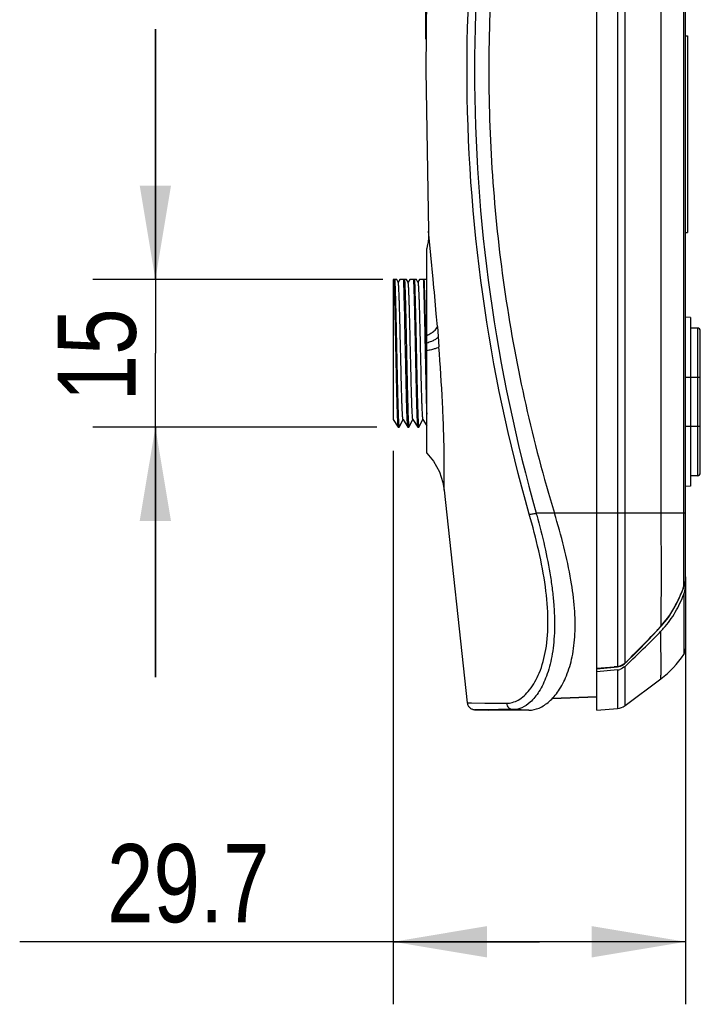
# Model space of a CAD drawing. Header units: inches. Extents: x 0 to 17, y 0 to 11.
# Tile 12 of 23: x 6 to 7.4, y 5.6 to 7.6. Entities that reach past the tile are written whole.
import ezdxf

# ---------------------------------------------------------------- set-up
doc = ezdxf.new("R2010")
doc.units = ezdxf.units.IN
doc.header["$LTSCALE"] = 0.935
doc.header["$MEASUREMENT"] = 0
doc.layers.get('0').update_dxf_attribs({"linetype": 'CONTINUOUS'})
doc.layers.add('1', color=7, linetype='CONTINUOUS')
doc.styles.get("Standard").update_dxf_attribs({"font": 'txt', "width": 0.8})
doc.dimstyles.new('DIMSTYLE_1', dxfattribs={"dimtxt": 0.15625, "dimasz": 0.1875, "dimexe": 0.125, "dimexo": 0.0625, "dimgap": 0.039062, "dimtad": 0, "dimtih": 1, "dimtoh": 1, "dimdec": 1, "dimlfac": 2, "dimzin": 4, "dimdsep": 46, "dimtxsty": 'Standard', "dimblk": '_FILLED', "dimblk1": '_FILLED', "dimblk2": '_FILLED', "dimcen": 0.09, "dimazin": 1, "dimtfac": 1, "dimtofl": 0, "dimtmove": 0, "dimatfit": 3, "dimldrblk": '_FILLED', "dimfxl": 1, "dimtolj": 1, "dimtzin": 4, "dimarcsym": 0})
doc.dimstyles.new('DIMSTYLE_2', dxfattribs={"dimtxt": 0.15625, "dimasz": 0.1875, "dimexe": 0.125, "dimexo": 0.0625, "dimgap": 0.039062, "dimtad": 0, "dimtih": 1, "dimtoh": 1, "dimlfac": 2, "dimzin": 4, "dimdsep": 46, "dimtxsty": 'Standard', "dimblk": '_FILLED', "dimblk1": '_FILLED', "dimblk2": '_FILLED', "dimcen": 0.09, "dimazin": 1, "dimtfac": 1, "dimtofl": 0, "dimtmove": 0, "dimatfit": 3, "dimldrblk": '_FILLED', "dimfxl": 1, "dimtolj": 1, "dimtzin": 4, "dimarcsym": 0})

# ---------------------------------------------------------------- blocks, each defined once
blk = doc.blocks.new('_FILLED')
at = {"color": 0, "linetype": 'ByBlock'}
blk.add_solid([(0, 0), (-1, 0.167), (-1, -0.167)], dxfattribs=at)
blk = doc.blocks.new('*D3')
at = {"color": 7, "linetype": 'Continuous', "transparency": 16777216}
for p, q in [((6.7614, 6.7005), (6.7614, 5.5937)), ((7.3461, 6.386), (7.3461, 5.5937)), ((7.0537, 5.7187), (6.0141, 5.7187)), ((6.7614, 5.7187), (7.0537, 5.7187)), ((7.3461, 5.7187), (7.0537, 5.7187))]:
    blk.add_line(p, q, dxfattribs=at)
at = {"color": 7, "linetype": 'Continuous', "transparency": 16777216, "xscale": 0.1875, "yscale": 0.1875, "zscale": 0.1875, "rotation": 180}
blk.add_blockref('_FILLED', (6.7614, 5.7187), dxfattribs=at)
at = {"color": 7, "linetype": 'Continuous', "transparency": 16777216, "xscale": 0.1875, "yscale": 0.1875, "zscale": 0.1875}
blk.add_blockref('_FILLED', (7.3461, 5.7187), dxfattribs=at)
at = {"color": 7, "linetype": 'Continuous', "transparency": 16777216, "insert": (6.5141, 5.914), "char_height": 0.15625, "width": 0.5, "attachment_point": 3, "line_spacing_factor": 0.9}
blk.add_mtext('29.7', dxfattribs=at)
blk = doc.blocks.new('*D5')
at = {"color": 7, "linetype": 'Continuous', "transparency": 16777216}
for p, q in [((6.8268, 7.5234), (6.8268, 9.5014)), ((7.3461, 8.4096), (7.3461, 9.5014)), ((7.0865, 9.3764), (6.0173, 9.3764)), ((6.8268, 9.3764), (7.0865, 9.3764)), ((7.3461, 9.3764), (7.0865, 9.3764))]:
    blk.add_line(p, q, dxfattribs=at)
at = {"color": 7, "linetype": 'Continuous', "transparency": 16777216, "xscale": 0.1875, "yscale": 0.1875, "zscale": 0.1875}
for p, rotation in [((6.8268, 9.3764), 180.0000000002), ((7.3461, 9.3764), 2e-10)]:
    blk.add_blockref('_FILLED', p, dxfattribs=dict(at, rotation=rotation))
at = {"color": 7, "linetype": 'Continuous', "transparency": 16777216, "insert": (6.5173, 9.5717), "char_height": 0.15625, "width": 0.5, "attachment_point": 3, "line_spacing_factor": 0.9}
blk.add_mtext('26.4', dxfattribs=at)
blk = doc.blocks.new('*D9')
at = {"color": 7, "linetype": 'Continuous', "transparency": 16777216}
for p, q in [((6.2855, 7.043), (6.2855, 7.543)), ((6.2855, 7.543), (6.2855, 6.8953)), ((6.7404, 7.043), (6.1605, 7.043)), ((6.2855, 6.2477), (6.2855, 6.8953)), ((6.7283, 6.7477), (6.1605, 6.7477)), ((6.2855, 6.7477), (6.2855, 6.2477))]:
    blk.add_line(p, q, dxfattribs=at)
at = {"color": 7, "linetype": 'Continuous', "transparency": 16777216, "xscale": 0.1875, "yscale": 0.1875, "zscale": 0.1875}
for p, rotation in [((6.2855, 7.043), 270), ((6.2855, 6.7477), 90)]:
    blk.add_blockref('_FILLED', p, dxfattribs=dict(at, rotation=rotation))
at = {"color": 7, "linetype": 'Continuous', "transparency": 16777216, "insert": (6.0901, 6.8922), "char_height": 0.15625, "width": 0.25, "attachment_point": 2, "rotation": 90, "line_spacing_factor": 0.9}
blk.add_mtext('15', dxfattribs=at)

msp = doc.modelspace()

# ---------------------------------------------------------------- linework, layer by layer
at = {"color": 7, "linetype": 'Continuous'}
for p, q in [((7.34611, 7.53017), (7.35005, 7.53017)), ((7.35005, 7.53017), (7.35005, 7.13646)), ((6.83216, 7.13912), (6.83216, 7.13912)), ((6.8413, 7.04355), (6.83216, 7.13912)), ((7.34611, 7.13646), (7.35005, 7.13646)), ((6.82831, 6.69553), (6.82831, 7.10496)), ((6.76138, 7.04295), (6.76138, 6.76288)), ((6.76842, 7.04296), (6.76139, 7.04296)), ((6.77137, 7.03735), (6.76842, 7.04296)), ((6.77466, 7.04296), (6.77125, 7.03758)), ((6.78808, 7.04296), (6.77466, 7.04296)), ((6.79105, 7.03733), (6.7881, 7.04296)), ((6.79433, 7.04296), (6.79092, 7.03758)), ((6.80778, 7.04296), (6.79433, 7.04296)), ((6.81073, 7.03735), (6.80778, 7.04296)), ((6.814, 7.04296), (6.8106, 7.03759)), ((6.82743, 7.04296), (6.81402, 7.04296)), ((6.82831, 7.04133), (6.82746, 7.04296)), ((6.82659, 6.92835), (6.82653, 6.93101)), ((6.8496, 6.94878), (6.85121, 6.92865)), ((6.82716, 6.90025), (6.82659, 6.92835)), ((6.85121, 6.92865), (6.85278, 6.90835)), ((6.82831, 6.84541), (6.82716, 6.90025)), ((6.76138, 6.76294), (6.77099, 6.74777)), ((6.77315, 6.7478), (6.78108, 6.76289)), ((6.78096, 6.76308), (6.79066, 6.74776)), ((6.79285, 6.74781), (6.80078, 6.76292)), ((6.80065, 6.76312), (6.81037, 6.74776)), ((6.8125, 6.7478), (6.82045, 6.76293)), ((6.82032, 6.76313), (6.82831, 6.75051)), ((6.77099, 6.74777), (6.7711, 6.74768)), ((6.7711, 6.74768), (6.77304, 6.74768)), ((6.77281, 6.7481), (6.77303, 6.74768)), ((6.77303, 6.74768), (6.77315, 6.7478)), ((6.79076, 6.74768), (6.79066, 6.74776)), ((6.79076, 6.74768), (6.79272, 6.74768)), ((6.79248, 6.7481), (6.79272, 6.74768)), ((6.79272, 6.74768), (6.79285, 6.74781)), ((6.81037, 6.74776), (6.81047, 6.74768)), ((6.81047, 6.74768), (6.81239, 6.74768)), ((6.81216, 6.7481), (6.81239, 6.74768)), ((6.8125, 6.7478), (6.81239, 6.74768)), ((6.86314, 6.62167), (6.90946, 6.19636)), ((7.08379, 6.57546), (7.04762, 6.57547)), ((7.16895, 6.57541), (7.08379, 6.57544)), ((7.07937, 6.20515), (7.16895, 6.20828)), ((7.16895, 6.20828), (7.07937, 6.20515)), ((6.90947, 6.19636), (6.98772, 6.19553)), ((6.94907, 6.18272), (6.92453, 6.18267)), ((6.93422, 6.1827), (6.92453, 6.18267)), ((6.92453, 6.18267), (6.95129, 6.18173)), ((6.9513, 6.18274), (6.93422, 6.1827)), ((7.00188, 6.18282), (6.94907, 6.18272)), ((7.03288, 6.18173), (6.9513, 6.18173)), ((7.03288, 6.18173), (7.00187, 6.18282))]:
    msp.add_line(p, q, dxfattribs=at)
for points in [[(6.82798, 7.61087), (6.82682, 7.46117), (6.83216, 7.13912)], [(6.83216, 7.13912), (6.83222, 7.13424), (6.8319, 7.12635), (6.83098, 7.11799), (6.82938, 7.10929), (6.82831, 7.1049)], [(6.82831, 6.69566), (6.84198, 6.67954), (6.85378, 6.65859), (6.86073, 6.63723), (6.86315, 6.62166)], [(6.90947, 6.19636), (6.91813, 6.19626), (6.94428, 6.19598), (6.98772, 6.19553)], [(6.90947, 6.19636), (6.90967, 6.19518), (6.91012, 6.19357), (6.91071, 6.19206), (6.91141, 6.19066), (6.91221, 6.18938), (6.9131, 6.18821), (6.91407, 6.18715), (6.91511, 6.18622), (6.9162, 6.18542), (6.91733, 6.18473), (6.91847, 6.18416), (6.9196, 6.18368), (6.92072, 6.18331), (6.9218, 6.18303), (6.92282, 6.18284), (6.92375, 6.18272), (6.92454, 6.18267)], [(7.00187, 6.18282), (6.97175, 6.18278), (6.9513, 6.18274)], [(7.03288, 6.18173), (6.98797, 6.18176), (6.96054, 6.18175), (6.9513, 6.18173)]]:
    msp.add_lwpolyline(points, dxfattribs=at)
msp.add_arc((5.49909, 6.14973), 1.606, 15.22544, 15.3728, dxfattribs=at)
for points, knots in [([(7.03343, 6.57367), (6.95108, 6.86125), (6.86686, 7.46233), (6.95124, 8.06338), (7.03363, 8.35085)], [0, 0, 0, 0, 0.5000772, 1, 1, 1, 1]), ([(7.04721, 8.347), (6.96567, 8.0603), (6.88188, 7.46125), (6.9659, 6.86222), (7.04759, 6.57547)], [0, 0, 0, 0, 0.4999226, 1, 1, 1, 1]), ([(7.08335, 8.347), (7.03962, 8.2039), (6.97428, 7.91045), (6.94166, 7.46125), (6.96902, 7.0866), (7.02363, 6.79202), (7.06186, 6.64705), (7.08379, 6.57546)], [0, 0, 0, 0, 0.2499497, 0.4999119, 0.7498742, 0.8749378, 1, 1, 1, 1]), ([(6.76239, 7.04296), (6.7626, 7.03919), (6.76296, 7.03037), (6.76351, 7.01535), (6.76405, 6.99695), (6.76454, 6.9757), (6.76506, 6.95224), (6.76564, 6.92725), (6.76615, 6.90146), (6.76664, 6.87564), (6.76721, 6.85054), (6.76776, 6.82691), (6.76824, 6.80543), (6.76869, 6.78917), (6.76909, 6.7777), (6.76937, 6.77042), (6.76963, 6.76409), (6.76988, 6.75876), (6.7701, 6.75497), (6.77028, 6.75246), (6.77041, 6.75099), (6.77055, 6.74979), (6.77068, 6.74887), (6.77082, 6.74822), (6.77092, 6.74788), (6.77099, 6.74777)], [0, 0, 0, 0, 0.0383161, 0.0897021, 0.1526483, 0.2253073, 0.3055476, 0.3910117, 0.4791887, 0.5674881, 0.6533159, 0.7341506, 0.807617, 0.871559, 0.8993603, 0.9241018, 0.9456014, 0.9637016, 0.9782713, 0.9841994, 0.9892099, 0.9932957, 0.9964525, 0.9986814, 1, 1, 1, 1]), ([(6.76432, 7.04296), (6.76454, 7.03926), (6.76494, 7.0306), (6.76543, 7.01586), (6.76594, 6.99783), (6.76648, 6.97701), (6.76698, 6.95399), (6.7675, 6.92945), (6.76805, 6.90406), (6.76855, 6.87857), (6.76907, 6.8537), (6.76961, 6.83016), (6.77011, 6.80862), (6.77063, 6.78969), (6.7711, 6.77581), (6.77146, 6.76641), (6.77171, 6.76077), (6.77197, 6.75612), (6.77222, 6.7525), (6.77248, 6.74994), (6.77268, 6.74858), (6.77281, 6.7481)], [0, 0, 0, 0, 0.0377204, 0.0881664, 0.1499059, 0.2211788, 0.2999508, 0.3839746, 0.4708515, 0.5581013, 0.6432337, 0.7238194, 0.7975575, 0.8623446, 0.9163336, 0.938784, 0.9579849, 0.9738015, 0.9861244, 0.994872, 1, 1, 1, 1]), ([(6.78096, 6.76308), (6.78088, 6.7632), (6.78078, 6.76357), (6.78064, 6.76428), (6.7805, 6.7653), (6.78035, 6.76663), (6.7802, 6.76826), (6.77999, 6.77102), (6.77973, 6.7752), (6.77943, 6.78107), (6.77914, 6.78804), (6.77884, 6.79604), (6.77855, 6.805), (6.77826, 6.81482), (6.77785, 6.82939), (6.77732, 6.84905), (6.77675, 6.87387), (6.77618, 6.89965), (6.77555, 6.92546), (6.77499, 6.95034), (6.7745, 6.97008), (6.77407, 6.98474), (6.77376, 6.99464), (6.77347, 7.00367), (6.77319, 7.01175), (6.7729, 7.01881), (6.7726, 7.02479), (6.77234, 7.02908), (6.77212, 7.03193), (6.77197, 7.03361), (6.77182, 7.03499), (6.77168, 7.03606), (6.77155, 7.03681), (6.77144, 7.03721), (6.77137, 7.03735)], [0, 0, 0, 0, 0.0015265, 0.0041643, 0.0079222, 0.0127904, 0.0187554, 0.025803, 0.0430871, 0.0645249, 0.0899929, 0.1192773, 0.1520441, 0.1879566, 0.2266881, 0.311287, 0.4028598, 0.4979522, 0.5931301, 0.6848778, 0.7699058, 0.8089368, 0.8451451, 0.8781539, 0.9076746, 0.9334773, 0.9553535, 0.9731162, 0.9803961, 0.9865766, 0.9916323, 0.9955489, 0.9983306, 1, 1, 1, 1]), ([(6.79066, 6.74776), (6.79059, 6.74786), (6.7905, 6.7482), (6.79038, 6.74882), (6.79026, 6.74973), (6.79014, 6.75092), (6.79001, 6.75237), (6.78982, 6.75486), (6.78958, 6.75864), (6.7893, 6.76394), (6.78902, 6.77025), (6.78876, 6.77752), (6.78851, 6.7857), (6.78826, 6.79472), (6.78789, 6.80823), (6.78741, 6.8267), (6.78687, 6.85034), (6.78638, 6.87545), (6.78584, 6.90129), (6.78527, 6.9271), (6.78477, 6.95212), (6.78427, 6.97562), (6.7837, 6.99689), (6.78317, 7.01531), (6.7827, 7.03036), (6.7823, 7.03919), (6.78207, 7.04296)], [0, 0, 0, 0, 0.0012513, 0.0034175, 0.0065168, 0.0105501, 0.0155127, 0.0213968, 0.0358873, 0.0539177, 0.0753555, 0.1000429, 0.1277996, 0.1584225, 0.191686, 0.265137, 0.3459886, 0.431864, 0.5202327, 0.6084999, 0.6940637, 0.7744046, 0.847161, 0.9101902, 0.9616378, 1, 1, 1, 1]), ([(6.78401, 7.04296), (6.78422, 7.03926), (6.7846, 7.0306), (6.78513, 7.01586), (6.78564, 6.99783), (6.78614, 6.97701), (6.78668, 6.954), (6.7872, 6.92945), (6.78771, 6.90407), (6.78825, 6.87858), (6.78877, 6.85371), (6.78927, 6.83017), (6.78981, 6.80863), (6.79032, 6.7897), (6.79076, 6.77582), (6.79114, 6.76642), (6.79141, 6.76077), (6.79167, 6.75612), (6.79192, 6.7525), (6.79213, 6.75014), (6.79233, 6.74879), (6.79242, 6.7483), (6.79248, 6.7481)], [0, 0, 0, 0, 0.0377164, 0.0881619, 0.1498986, 0.2211675, 0.299936, 0.3839563, 0.4708302, 0.5580778, 0.6432088, 0.723794, 0.7975337, 0.8623231, 0.916315, 0.938769, 0.9579746, 0.9737951, 0.9861194, 0.9948669, 0.9978849, 1, 1, 1, 1]), ([(6.80065, 6.76312), (6.80058, 6.76324), (6.80047, 6.76361), (6.80032, 6.76431), (6.80018, 6.76532), (6.80003, 6.76663), (6.79988, 6.76825), (6.79966, 6.77102), (6.79941, 6.77522), (6.79912, 6.78111), (6.79883, 6.7881), (6.79854, 6.7961), (6.79824, 6.80504), (6.79793, 6.81486), (6.79751, 6.82943), (6.79703, 6.8491), (6.79645, 6.87392), (6.79582, 6.89969), (6.79527, 6.92549), (6.79468, 6.95037), (6.79415, 6.97011), (6.79375, 6.98476), (6.79347, 6.99464), (6.79318, 7.00367), (6.79287, 7.01176), (6.79256, 7.01883), (6.79226, 7.02481), (6.79202, 7.02909), (6.79182, 7.03192), (6.79167, 7.0336), (6.79153, 7.03496), (6.79138, 7.03603), (6.79124, 7.03679), (6.79113, 7.03719), (6.79105, 7.03733)], [0, 0, 0, 0, 0.0015299, 0.0041405, 0.0078537, 0.0126742, 0.0186022, 0.025637, 0.0430002, 0.064592, 0.0901428, 0.1193905, 0.1520798, 0.187953, 0.2267252, 0.3114408, 0.4029741, 0.4980552, 0.5932102, 0.6849833, 0.7700379, 0.8090116, 0.845147, 0.8781413, 0.9077143, 0.9335977, 0.955514, 0.9732055, 0.9804216, 0.9865402, 0.9915559, 0.9954672, 0.9982767, 1, 1, 1, 1]), ([(6.80173, 7.04296), (6.80194, 7.03919), (6.80236, 7.03036), (6.8029, 7.01532), (6.8034, 6.9969), (6.8039, 6.97563), (6.80448, 6.95215), (6.805, 6.92713), (6.80549, 6.90133), (6.80604, 6.87549), (6.8066, 6.85038), (6.8071, 6.82674), (6.80753, 6.80828), (6.80793, 6.79476), (6.80821, 6.78574), (6.80848, 6.77756), (6.80874, 6.77029), (6.80899, 6.76397), (6.80923, 6.75866), (6.80947, 6.75488), (6.80967, 6.75239), (6.80981, 6.75093), (6.80995, 6.74974), (6.81008, 6.74883), (6.81021, 6.7482), (6.81031, 6.74787), (6.81037, 6.74776)], [0, 0, 0, 0, 0.0383527, 0.0897892, 0.1527987, 0.2255327, 0.3058524, 0.3913938, 0.4796406, 0.5679963, 0.6538612, 0.7347087, 0.8081605, 0.8414285, 0.8720583, 0.899824, 0.924521, 0.945968, 0.964009, 0.9785157, 0.9844107, 0.989386, 0.9934338, 0.996549, 0.9987323, 1, 1, 1, 1]), ([(6.80368, 7.04296), (6.80391, 7.03926), (6.80431, 7.0306), (6.80478, 7.01587), (6.80529, 6.99784), (6.80584, 6.97702), (6.80636, 6.95401), (6.80702, 6.92089), (6.80777, 6.88714), (6.80844, 6.85373), (6.80894, 6.83019), (6.80949, 6.80865), (6.80995, 6.79223), (6.81029, 6.78056), (6.81054, 6.77304), (6.8108, 6.76643), (6.81107, 6.76079), (6.81134, 6.75614), (6.8116, 6.75251), (6.81186, 6.74995), (6.81203, 6.74859), (6.81216, 6.7481)], [0, 0, 0, 0, 0.0377153, 0.0881516, 0.1498803, 0.2211415, 0.299901, 0.3839122, 0.5580195, 0.6431468, 0.7237306, 0.7974724, 0.8622673, 0.8907205, 0.9162673, 0.9387267, 0.9579395, 0.97377, 0.9861072, 0.9948659, 1, 1, 1, 1]), ([(6.81073, 7.03735), (6.8108, 7.03722), (6.81091, 7.03681), (6.81105, 7.03606), (6.81119, 7.035), (6.81134, 7.03364), (6.81149, 7.03197), (6.8117, 7.02916), (6.81196, 7.02492), (6.81225, 7.01898), (6.81254, 7.01193), (6.81284, 7.00386), (6.81314, 6.99484), (6.81343, 6.98497), (6.81384, 6.97035), (6.81435, 6.95064), (6.81493, 6.92578), (6.81552, 6.89998), (6.81611, 6.8742), (6.8167, 6.84938), (6.8172, 6.82969), (6.81761, 6.81509), (6.81791, 6.80525), (6.8182, 6.79628), (6.8185, 6.78827), (6.8188, 6.78128), (6.81909, 6.77537), (6.81935, 6.77114), (6.81956, 6.76833), (6.8197, 6.76669), (6.81985, 6.76535), (6.81999, 6.76433), (6.82014, 6.76362), (6.82024, 6.76324), (6.82032, 6.76313)], [0, 0, 0, 0, 0.0017014, 0.0044994, 0.0083994, 0.0133958, 0.0194805, 0.0266439, 0.0441753, 0.065919, 0.0916948, 0.1212368, 0.1542112, 0.1902927, 0.2291762, 0.3140701, 0.40581, 0.5009401, 0.596043, 0.6875948, 0.7723587, 0.8112367, 0.8472336, 0.8800025, 0.909267, 0.9348211, 0.9564674, 0.9739968, 0.9811437, 0.9871724, 0.9920697, 0.9958338, 0.998468, 1, 1, 1, 1]), ([(6.82144, 7.04296), (6.82162, 7.03971), (6.82194, 7.0322), (6.82243, 7.01951), (6.82291, 7.0041), (6.82336, 6.98632), (6.82379, 6.96657), (6.82429, 6.94531), (6.82478, 6.92302), (6.82508, 6.90788), (6.82523, 6.90022)], [0, 0, 0, 0, 0.0683548, 0.1579542, 0.2667515, 0.3922672, 0.5316431, 0.6817012, 0.8390164, 1, 1, 1, 1]), ([(6.82653, 6.93101), (6.82626, 6.94309), (6.82575, 6.96584), (6.82506, 6.99719), (6.82435, 7.01979), (6.82379, 7.03436), (6.82352, 7.04033), (6.82338, 7.04296)], [0, 0, 0, 0, 0.3236269, 0.6095766, 0.839863, 0.9294408, 1, 1, 1, 1]), ([(6.8496, 6.94878), (6.8489, 6.95729), (6.84625, 6.98889), (6.84342, 7.02047), (6.8413, 7.04355)], [0, 0, 0, 0, 0.2693016, 1, 1, 1, 1]), ([(6.82831, 6.93104), (6.83121, 6.93234), (6.83644, 6.93496), (6.84421, 6.9401), (6.84889, 6.94521), (6.8496, 6.94878)], [0, 0, 0, 0, 0.3358023, 0.614556, 1, 1, 1, 1]), ([(6.82875, 6.91569), (6.82853, 6.91951), (6.82835, 6.92463), (6.82831, 6.92975), (6.82831, 6.93104)], [0, 0, 0, 0, 0.7480377, 1, 1, 1, 1]), ([(6.82831, 6.90024), (6.82831, 6.90152), (6.82835, 6.90667), (6.82854, 6.91182), (6.82875, 6.91569)], [0, 0, 0, 0, 0.2481723, 1, 1, 1, 1]), ([(6.85121, 6.92865), (6.85081, 6.92743), (6.8487, 6.92489), (6.84396, 6.92176), (6.83708, 6.91856), (6.83174, 6.91666), (6.82875, 6.91569)], [0, 0, 0, 0, 0.1451088, 0.3571249, 0.6439333, 1, 1, 1, 1]), ([(6.82523, 6.90022), (6.82547, 6.88786), (6.82595, 6.8639), (6.82676, 6.82977), (6.82741, 6.79985), (6.828, 6.78155), (6.82831, 6.77342)], [0, 0, 0, 0, 0.2921794, 0.5668586, 0.8075958, 1, 1, 1, 1]), ([(6.85278, 6.90835), (6.85254, 6.908), (6.85175, 6.9073), (6.84929, 6.90588), (6.84459, 6.90415), (6.83722, 6.90213), (6.83151, 6.90089), (6.82831, 6.90024)], [0, 0, 0, 0, 0.0495435, 0.1196012, 0.3267153, 0.6235483, 1, 1, 1, 1]), ([(6.86142, 6.76288), (6.86096, 6.77434), (6.85877, 6.82287), (6.85558, 6.87135), (6.85278, 6.90835)], [0, 0, 0, 0, 0.2359984, 1, 1, 1, 1]), ([(6.86315, 6.62167), (6.86311, 6.6225), (6.86322, 6.62436), (6.86324, 6.62765), (6.86336, 6.63413), (6.86346, 6.64508), (6.86354, 6.66143), (6.86347, 6.68183), (6.86303, 6.7161), (6.86219, 6.74354), (6.86142, 6.76288)], [0, 0, 0, 0, 0.0176785, 0.0394721, 0.0698806, 0.1554263, 0.2719782, 0.4171558, 0.5887157, 1, 1, 1, 1]), ([(7.03341, 6.57367), (7.03417, 6.57363), (7.03606, 6.57378), (7.04079, 6.57434), (7.04474, 6.57501), (7.04759, 6.57547)], [0, 0, 0, 0, 0.1607329, 0.394411, 1, 1, 1, 1]), ([(7.11695, 6.44148), (7.11312, 6.46383), (7.10323, 6.50884), (7.09062, 6.55313), (7.08379, 6.57546)], [0, 0, 0, 0, 0.4926892, 1, 1, 1, 1]), ([(6.98772, 6.19553), (6.9917, 6.19557), (6.99999, 6.19672), (7.01213, 6.20185), (7.02382, 6.21058), (7.03952, 6.22768), (7.0563, 6.25841), (7.0688, 6.30581), (7.07231, 6.36416), (7.0667, 6.43044), (7.05301, 6.50131), (7.04036, 6.54936), (7.0334, 6.57367)], [0, 0, 0, 0, 0.0285944, 0.0593588, 0.0937062, 0.1325276, 0.225429, 0.3416431, 0.4821426, 0.6431991, 0.8183719, 1, 1, 1, 1]), ([(7.04871, 6.57149), (7.0543, 6.55095), (7.06442, 6.51015), (7.07456, 6.4591), (7.08008, 6.41911), (7.08376, 6.38171), (7.08454, 6.34582), (7.08218, 6.31205), (7.07789, 6.2829), (7.06964, 6.25124), (7.05497, 6.22022), (7.04211, 6.20381), (7.03525, 6.19763)], [0, 0, 0, 0, 0.1642962, 0.3242732, 0.4013137, 0.4756863, 0.6142373, 0.6776157, 0.7367045, 0.8414405, 0.9287579, 1, 1, 1, 1]), ([(7.03288, 6.18174), (7.0398, 6.18174), (7.05477, 6.18523), (7.0752, 6.19919), (7.09389, 6.22134), (7.1096, 6.25172), (7.12081, 6.2901), (7.12611, 6.33572), (7.12489, 6.38716), (7.12013, 6.42294), (7.11695, 6.44148)], [0, 0, 0, 0, 0.0690741, 0.1485988, 0.2432223, 0.3555914, 0.4876165, 0.6402129, 0.8122068, 1, 1, 1, 1]), ([(6.98772, 6.19553), (6.98834, 6.19218), (6.99177, 6.18575), (6.99857, 6.18295), (7.00187, 6.18282)], [0, 0, 0, 0, 0.5076809, 1, 1, 1, 1]), ([(7.03525, 6.19763), (7.03033, 6.19319), (7.0201, 6.1858), (7.00763, 6.18284), (7.00187, 6.18282)], [0, 0, 0, 0, 0.5352688, 1, 1, 1, 1])]:
    msp.add_open_spline(points, degree=3, knots=knots, dxfattribs=at)
at = {"layer": '1', "color": 7, "linetype": 'Continuous'}
for p, q in [((7.16895, 6.18174), (7.16895, 8.7408)), ((7.20964, 8.73754), (7.20964, 6.26909)), ((7.34283, 6.42949), (7.34283, 8.62914)), ((7.34611, 6.44853), (7.34611, 8.61825)), ((7.225, 6.27609), (7.225, 8.34709)), ((7.2969, 8.34709), (7.2969, 6.57544)), ((7.35596, 6.96691), (7.34611, 6.96743)), ((7.35596, 6.96691), (7.35596, 6.62936)), ((7.36974, 6.94578), (7.35596, 6.94578)), ((7.36974, 6.94578), (7.36974, 6.6505)), ((7.37564, 6.65641), (7.37564, 6.93987)), ((7.34611, 6.84735), (7.37564, 6.84735)), ((7.37564, 6.74892), (7.34611, 6.74892)), ((7.36974, 6.6505), (7.35596, 6.6505)), ((7.35596, 6.62936), (7.34611, 6.62885)), ((7.34611, 6.57544), (7.16895, 6.57544)), ((7.34576, 6.44125), (7.34571, 6.44126)), ((7.34612, 6.44851), (7.34611, 6.30428)), ((7.33955, 6.41922), (7.33911, 6.4194)), ((7.34323, 6.42936), (7.34283, 6.42949)), ((7.34574, 6.4267), (7.34611, 6.43384)), ((7.34284, 6.41405), (7.34284, 6.2986)), ((7.28959, 6.34091), (7.28912, 6.34135)), ((7.29742, 6.34939), (7.2969, 6.34986)), ((7.34284, 6.2986), (7.34283, 6.2934)), ((7.16895, 6.26544), (7.20315, 6.26851)), ((7.16895, 6.26465), (7.20318, 6.26771)), ((7.20964, 6.26225), (7.16895, 6.25862)), ((7.20964, 6.26909), (7.20315, 6.26851)), ((7.20318, 6.26771), (7.20967, 6.26829)), ((7.20967, 6.26843), (7.20964, 6.26909)), ((7.20964, 6.26225), (7.20964, 6.185)), ((7.20966, 6.26845), (7.20967, 6.26829)), ((7.20967, 6.26829), (7.20967, 6.26843)), ((7.22533, 6.27575), (7.225, 6.27609)), ((7.225, 6.26937), (7.22836, 6.27254)), ((7.225, 6.26937), (7.22838, 6.27252)), ((7.225, 6.19081), (7.225, 6.26937)), ((7.225, 6.19081), (7.2969, 6.24473)), ((7.16895, 6.18174), (7.20964, 6.185))]:
    msp.add_line(p, q, dxfattribs=at)
for points in [[(7.34323, 6.42936), (7.34371, 6.43079), (7.34531, 6.43788), (7.34575, 6.44125)], [(7.34575, 6.44125), (7.34597, 6.44394), (7.34611, 6.44805)], [(7.29742, 6.34939), (7.31167, 6.36701), (7.32766, 6.39297), (7.33955, 6.41922)], [(7.33952, 6.41924), (7.34019, 6.42096), (7.34252, 6.42732), (7.34323, 6.42936)], [(7.22533, 6.27575), (7.24841, 6.29833), (7.27202, 6.32233), (7.28959, 6.34091)], [(7.28962, 6.34089), (7.2915, 6.34292), (7.29623, 6.34808), (7.29742, 6.34939)], [(7.20967, 6.26843), (7.21246, 6.26885), (7.21587, 6.26983), (7.21894, 6.27119), (7.22166, 6.27285), (7.22401, 6.27463), (7.22529, 6.27579)]]:
    msp.add_lwpolyline(points, dxfattribs=at)
for centre, radius, start, end in [((7.36974, 6.93987), 0.00591, 0, 90), ((7.36974, 6.65641), 0.00591, 270, 360), ((7.28681, 6.44816), 0.0593, 353.30929, 357.93328), ((7.28257, 6.44836), 0.06355, 357.89804, 359.71846), ((7.06788, 6.52523), 0.29115, 338.68402, 339.39153), ((7.06976, 6.52452), 0.28913, 339.39152, 340.1023), ((7.07172, 6.52382), 0.28706, 340.10229, 340.81655), ((7.3043, 6.44474), 0.04145, 338.4095, 343.90196), ((6.32031, 7.23558), 1.31842, 317.29254, 317.4604), ((6.36668, 7.19307), 1.25551, 317.45902, 317.80918), ((6.2615, 7.33684), 1.43748, 315.90862, 316.0789), ((7.16094, 6.47062), 0.18875, 316.08483, 318.441), ((7.32643, 6.30428), 0.01969, 326.44106, 359.99802), ((7.17879, 6.40221), 0.19685, 306.87024, 326.44289), ((7.20715, 6.2948), 0.02582, 275.5269, 288.79748), ((7.20745, 6.28637), 0.02422, 275.18204, 288.03678), ((7.20695, 6.29536), 0.02642, 288.81983, 301.90817), ((7.20729, 6.21443), 0.02953, 274.57392, 306.8699)]:
    msp.add_arc(centre, radius, start, end, dxfattribs=at)
for points, knots in [([(7.2969, 6.57544), (7.29694, 6.53504), (7.29713, 6.45985), (7.29695, 6.38466), (7.2969, 6.34986)], [0, 0, 0, 0, 0.537247, 1, 1, 1, 1]), ([(7.29691, 6.34986), (7.30152, 6.35489), (7.31879, 6.37596), (7.33171, 6.40041), (7.33911, 6.41939)], [0, 0, 0, 0, 0.2508037, 1, 1, 1, 1]), ([(7.30218, 6.34541), (7.31103, 6.35539), (7.32665, 6.37726), (7.33805, 6.40153), (7.34281, 6.41399)], [0, 0, 0, 0, 0.4999253, 1, 1, 1, 1]), ([(7.2969, 6.24473), (7.29693, 6.24475), (7.29688, 6.24492), (7.29694, 6.24519), (7.29692, 6.2457), (7.29694, 6.24638), (7.29695, 6.24727), (7.29696, 6.24883), (7.29699, 6.25127), (7.29701, 6.25477), (7.29704, 6.25902), (7.29705, 6.26401), (7.29706, 6.27212), (7.29703, 6.28399), (7.29698, 6.30027), (7.29693, 6.31915), (7.29691, 6.33258), (7.2969, 6.3397)], [0, 0, 0, 0, 0.001095, 0.0042437, 0.0094453, 0.0166977, 0.0259984, 0.0373452, 0.0661579, 0.1030386, 0.1478595, 0.2004924, 0.2607963, 0.4038145, 0.5756857, 0.7750869, 1, 1, 1, 1])]:
    msp.add_open_spline(points, degree=3, knots=knots, dxfattribs=at)
for points in [[(7.34571, 6.44126), (7.34539, 6.43855), (7.34487, 6.43586), (7.34412, 6.43325)], [(7.34281, 6.41399), (7.34437, 6.41805), (7.34528, 6.42238), (7.34574, 6.4267)], [(7.225, 6.27609), (7.24693, 6.29729), (7.26843, 6.31894), (7.28912, 6.34135)], [(7.22838, 6.27252), (7.25071, 6.2934), (7.27267, 6.31468), (7.29394, 6.33663)], [(7.225, 6.26937), (7.22214, 6.2667), (7.21867, 6.26455), (7.21495, 6.26334)], [(7.225, 6.27609), (7.22376, 6.2749), (7.22238, 6.27384), (7.22092, 6.27293)]]:
    msp.add_open_spline(points, degree=3, dxfattribs=at)

# ---------------------------------------------------------------- dimensions: what is measured, and where the dimension line sits
at = {"color": 7, "linetype": 'Continuous'}
for base, p1, p2, angle, dimstyle, picture, middle in [((6.82682, 9.37643), (7.34611, 8.34709), (6.82682, 7.46094), 180, 'DIMSTYLE_1', '*D5', (6.27122, 9.37643)), ((6.28546, 6.74768), (6.80288, 7.04296), (6.79076, 6.74768), 270, 'DIMSTYLE_2', '*D9', (6.28546, 6.91176)), ((6.76138, 5.7187), (7.34611, 6.44853), (6.76138, 6.76302), 180, 'DIMSTYLE_2', '*D3', (6.26411, 5.7187))]:
    dim = msp.add_linear_dim(base=base, p1=p1, p2=p2, angle=angle, dimstyle=dimstyle, override={"dimtad": 1, "dimtih": 0, "dimtoh": 0}, dxfattribs=at)
    dim.commit()
    dim.dimension.update_dxf_attribs({"geometry": picture, "text_midpoint": middle, "dimtype": 160})

doc.saveas('drawing.dxf')
